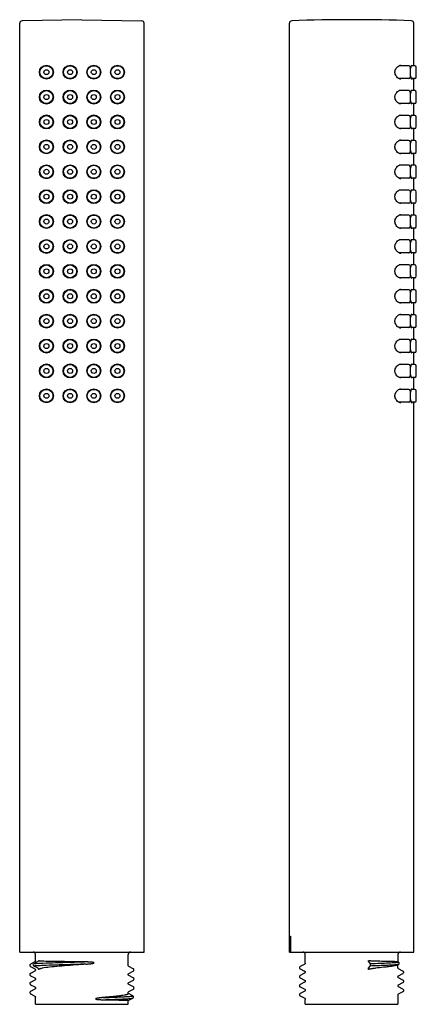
# Model space of a CAD drawing. Header units: millimetres. Extents: x 120 to 207, y -104 to 285.
# Tile 7 of 7: x 128 to 207, y 87 to 285. Entities that reach past the tile are written whole.
import ezdxf

# ---------------------------------------------------------------- set-up
doc = ezdxf.new("R2010")
doc.units = ezdxf.units.MM
doc.header["$LTSCALE"] = 23.1
doc.layers.get('0').update_dxf_attribs({"linetype": 'CONTINUOUS'})

msp = doc.modelspace()

# ---------------------------------------------------------------- linework, layer by layer
at = {"color": 7, "linetype": 'CONTINUOUS'}
for p, q in [((140.06, 285.06), (128.04, 284.84)), ((140.06, 285.06), (152.08, 284.84)), ((127.56, 97.82), (127.56, 284.34)), ((152.56, 97.82), (152.56, 284.34)), ((181.74, 97.82), (181.74, 284.34)), ((206.74, 275.82), (206.74, 284.34)), ((203.47, 275.62), (203.64, 275.76)), ((205.74, 275.82), (203.76, 275.82)), ((206.04, 273.52), (206.04, 275.52)), ((206.06, 274.97), (206.09, 275.2)), ((206.94, 275.82), (206.25, 275.82)), ((207.24, 273.52), (207.24, 275.52)), ((203.65, 273.28), (203.47, 273.41)), ((205.74, 273.22), (203.76, 273.22)), ((206.13, 273.63), (206.09, 273.83)), ((206.94, 273.22), (206.25, 273.22)), ((206.74, 270.82), (206.74, 273.22)), ((203.47, 270.62), (203.64, 270.76)), ((205.74, 270.82), (203.76, 270.82)), ((206.04, 268.52), (206.04, 270.52)), ((206.06, 269.97), (206.09, 270.2)), ((206.94, 270.82), (206.25, 270.82)), ((207.24, 268.52), (207.24, 270.52)), ((203.65, 268.28), (203.47, 268.41)), ((205.74, 268.22), (203.76, 268.22)), ((206.13, 268.63), (206.09, 268.83)), ((206.94, 268.22), (206.25, 268.22)), ((206.74, 265.82), (206.74, 268.22)), ((203.47, 265.62), (203.64, 265.76)), ((205.74, 265.82), (203.76, 265.82)), ((206.04, 263.52), (206.04, 265.52)), ((206.06, 264.97), (206.09, 265.2)), ((206.94, 265.82), (206.25, 265.82)), ((207.24, 263.52), (207.24, 265.52)), ((203.65, 263.28), (203.47, 263.41)), ((205.74, 263.22), (203.76, 263.22)), ((206.13, 263.63), (206.09, 263.83)), ((206.94, 263.22), (206.25, 263.22)), ((206.74, 260.82), (206.74, 263.22)), ((203.47, 260.62), (203.64, 260.76)), ((205.74, 260.82), (203.76, 260.82)), ((206.04, 258.52), (206.04, 260.52)), ((206.06, 259.97), (206.09, 260.2)), ((206.94, 260.82), (206.25, 260.82)), ((207.24, 258.52), (207.24, 260.52)), ((203.65, 258.28), (203.47, 258.41)), ((205.74, 258.22), (203.76, 258.22)), ((206.13, 258.63), (206.09, 258.83)), ((206.94, 258.22), (206.25, 258.22)), ((206.74, 255.82), (206.74, 258.22)), ((203.47, 255.62), (203.64, 255.76)), ((205.74, 255.82), (203.76, 255.82)), ((206.04, 253.52), (206.04, 255.52)), ((206.06, 254.97), (206.09, 255.2)), ((206.94, 255.82), (206.25, 255.82)), ((207.24, 253.52), (207.24, 255.52)), ((203.65, 253.28), (203.47, 253.41)), ((205.74, 253.22), (203.76, 253.22)), ((206.13, 253.63), (206.09, 253.83)), ((206.94, 253.22), (206.25, 253.22)), ((206.74, 250.82), (206.74, 253.22)), ((203.47, 250.62), (203.64, 250.76)), ((205.74, 250.82), (203.76, 250.82)), ((206.04, 248.52), (206.04, 250.52)), ((206.06, 249.97), (206.09, 250.2)), ((206.94, 250.82), (206.25, 250.82)), ((207.24, 248.52), (207.24, 250.52)), ((203.65, 248.28), (203.47, 248.41)), ((205.74, 248.22), (203.76, 248.22)), ((206.13, 248.63), (206.09, 248.83)), ((206.94, 248.22), (206.25, 248.22)), ((206.74, 245.82), (206.74, 248.22)), ((203.47, 245.62), (203.64, 245.76)), ((205.74, 245.82), (203.76, 245.82)), ((206.04, 243.52), (206.04, 245.52)), ((206.06, 244.97), (206.09, 245.2)), ((206.94, 245.82), (206.25, 245.82)), ((207.24, 243.52), (207.24, 245.52)), ((203.65, 243.28), (203.47, 243.41)), ((205.74, 243.22), (203.76, 243.22)), ((206.13, 243.63), (206.09, 243.83)), ((206.94, 243.22), (206.25, 243.22)), ((206.74, 240.82), (206.74, 243.22)), ((203.47, 240.62), (203.64, 240.76)), ((205.74, 240.82), (203.76, 240.82)), ((206.04, 238.52), (206.04, 240.52)), ((206.06, 239.97), (206.09, 240.2)), ((206.94, 240.82), (206.25, 240.82)), ((207.24, 238.52), (207.24, 240.52)), ((203.65, 238.28), (203.47, 238.41)), ((205.74, 238.22), (203.76, 238.22)), ((206.13, 238.63), (206.09, 238.83)), ((206.94, 238.22), (206.25, 238.22)), ((206.74, 235.82), (206.74, 238.22)), ((203.47, 235.62), (203.64, 235.76)), ((205.74, 235.82), (203.76, 235.82)), ((206.04, 233.52), (206.04, 235.52)), ((206.94, 235.82), (206.25, 235.82)), ((207.24, 233.52), (207.24, 235.52)), ((203.65, 233.28), (203.47, 233.41)), ((206.06, 234.97), (206.09, 235.2)), ((206.13, 233.63), (206.09, 233.83)), ((205.74, 233.22), (203.76, 233.22)), ((206.94, 233.22), (206.25, 233.22)), ((206.74, 230.82), (206.74, 233.22)), ((203.47, 230.62), (203.64, 230.76)), ((205.74, 230.82), (203.76, 230.82)), ((206.04, 228.52), (206.04, 230.52)), ((206.06, 229.97), (206.09, 230.2)), ((206.94, 230.82), (206.25, 230.82)), ((207.24, 228.52), (207.24, 230.52)), ((203.65, 228.28), (203.47, 228.41)), ((205.74, 228.22), (203.76, 228.22)), ((206.13, 228.63), (206.09, 228.83)), ((206.94, 228.22), (206.25, 228.22)), ((206.74, 225.82), (206.74, 228.22)), ((203.47, 225.62), (203.64, 225.76)), ((205.74, 225.82), (203.76, 225.82)), ((206.04, 223.52), (206.04, 225.52)), ((206.94, 225.82), (206.25, 225.82)), ((207.24, 223.52), (207.24, 225.52)), ((206.06, 224.97), (206.09, 225.2)), ((206.13, 223.63), (206.09, 223.83)), ((203.65, 223.28), (203.47, 223.41)), ((205.74, 223.22), (203.76, 223.22)), ((206.94, 223.22), (206.25, 223.22)), ((206.74, 220.82), (206.74, 223.22)), ((203.47, 220.62), (203.64, 220.76)), ((205.74, 220.82), (203.76, 220.82)), ((206.04, 218.52), (206.04, 220.52)), ((206.06, 219.97), (206.09, 220.2)), ((206.94, 220.82), (206.25, 220.82)), ((207.24, 218.52), (207.24, 220.52)), ((203.65, 218.28), (203.47, 218.41)), ((205.74, 218.22), (203.76, 218.22)), ((206.13, 218.63), (206.09, 218.83)), ((206.94, 218.22), (206.25, 218.22)), ((206.74, 215.82), (206.74, 218.22)), ((203.47, 215.62), (203.64, 215.76)), ((205.74, 215.82), (203.76, 215.82)), ((206.94, 215.82), (206.25, 215.82)), ((206.04, 213.52), (206.04, 215.52)), ((206.06, 214.97), (206.09, 215.2)), ((206.13, 213.63), (206.09, 213.83)), ((207.24, 213.52), (207.24, 215.52)), ((203.65, 213.28), (203.47, 213.41)), ((205.74, 213.22), (203.76, 213.22)), ((206.94, 213.22), (206.25, 213.22)), ((206.74, 210.82), (206.74, 213.22)), ((203.47, 210.62), (203.64, 210.76)), ((205.74, 210.82), (203.76, 210.82)), ((206.04, 208.52), (206.04, 210.52)), ((206.06, 209.97), (206.09, 210.2)), ((206.94, 210.82), (206.25, 210.82)), ((207.24, 208.52), (207.24, 210.52)), ((203.65, 208.28), (203.47, 208.41)), ((205.74, 208.22), (203.76, 208.22)), ((206.13, 208.63), (206.09, 208.83)), ((206.94, 208.22), (206.25, 208.22)), ((206.74, 97.82), (206.74, 208.22)), ((181.98, 101.02), (182, 101.02)), ((181.98, 101.02), (181.98, 97.82)), ((182, 97.82), (182, 101.02)), ((127.56, 97.82), (152.56, 97.82)), ((130.74, 96.03), (130.74, 97.32)), ((149.37, 95.12), (149.37, 97.32)), ((181.74, 97.82), (206.74, 97.82)), ((184.92, 95.58), (184.92, 97.32)), ((203.55, 97.32), (203.55, 95.84)), ((130.62, 95.83), (129.73, 95.36)), ((131.25, 95.92), (130.42, 95.45)), ((131.25, 94.55), (130.42, 95.01)), ((130.63, 95.83), (130.62, 95.83)), ((149.37, 95.12), (149.37, 95.12)), ((149.49, 94.92), (149.49, 94.92)), ((150.38, 94.45), (149.49, 94.92)), ((184.81, 95.37), (183.91, 94.91)), ((197.66, 95.92), (197.98, 95.45)), ((197.66, 94.55), (197.98, 95.01)), ((203.46, 95.22), (203.64, 95.32)), ((203.64, 95.79), (203.55, 95.84)), ((203.55, 94.67), (203.55, 95.27)), ((203.64, 95.79), (203.65, 95.79)), ((203.64, 95.32), (203.64, 95.32)), ((203.72, 95.38), (203.77, 95.46)), ((129.73, 94.89), (130.62, 94.42)), ((129.73, 94.89), (129.73, 94.89)), ((130.63, 94.01), (129.73, 93.54)), ((129.73, 93.54), (129.73, 93.54)), ((129.73, 93.07), (130.62, 92.61)), ((129.73, 93.07), (129.73, 93.07)), ((130.62, 94.42), (130.62, 94.42)), ((130.62, 94.01), (130.62, 94.01)), ((130.74, 94.22), (130.74, 94.22)), ((149.48, 93.51), (149.49, 93.52)), ((149.49, 93.52), (150.38, 93.98)), ((150.38, 92.64), (149.49, 93.11)), ((150.38, 94.45), (150.38, 94.45)), ((150.38, 93.98), (150.39, 93.99)), ((183.91, 94.91), (183.91, 94.91)), ((183.91, 94.44), (184.8, 93.97)), ((183.91, 94.44), (183.91, 94.44)), ((184.8, 93.56), (183.91, 93.09)), ((184.81, 93.97), (184.8, 93.97)), ((184.92, 93.76), (184.92, 93.76)), ((203.67, 94.46), (203.67, 94.46)), ((204.56, 94), (203.67, 94.46)), ((203.67, 93.06), (204.56, 93.53)), ((203.67, 93.06), (203.67, 93.06)), ((204.56, 94), (204.57, 94)), ((204.56, 93.53), (204.56, 93.53)), ((130.63, 92.2), (129.73, 91.73)), ((129.73, 91.73), (129.73, 91.73)), ((129.73, 91.26), (130.63, 90.8)), ((129.73, 91.26), (129.73, 91.26)), ((130.63, 92.2), (130.63, 92.2)), ((130.75, 92.4), (130.75, 92.4)), ((149.37, 91.5), (149.37, 91.5)), ((149.49, 91.7), (150.39, 92.17)), ((149.49, 91.7), (149.49, 91.7)), ((150.39, 90.82), (149.49, 91.29)), ((150.38, 92.64), (150.38, 92.64)), ((150.39, 92.17), (150.39, 92.17)), ((183.91, 92.62), (184.8, 92.16)), ((183.91, 92.62), (183.91, 92.62)), ((184.8, 91.74), (183.91, 91.28)), ((183.91, 91.28), (183.91, 91.28)), ((184.8, 91.74), (184.8, 91.74)), ((203.55, 92.86), (203.55, 92.86)), ((203.55, 92.86), (203.55, 92.86)), ((203.55, 91.04), (203.55, 91.04)), ((203.66, 91.25), (203.67, 91.25)), ((203.67, 92.65), (203.67, 92.65)), ((204.56, 92.18), (203.67, 92.65)), ((203.67, 91.25), (204.56, 91.72)), ((204.56, 92.18), (204.56, 92.18)), ((204.56, 91.72), (204.56, 91.72)), ((130.63, 90.38), (129.73, 89.92)), ((129.73, 89.92), (129.73, 89.92)), ((129.73, 89.45), (130.62, 88.98)), ((129.73, 89.45), (129.73, 89.45)), ((130.63, 88.98), (130.62, 88.98)), ((130.63, 90.79), (130.63, 90.8)), ((130.63, 90.39), (130.63, 90.39)), ((130.63, 90.39), (130.63, 90.38)), ((149.37, 89.45), (149.37, 89.68)), ((149.37, 89.68), (149.37, 89.68)), ((150.26, 89.03), (149.39, 89.49)), ((149.49, 89.89), (150.39, 90.35)), ((150.26, 89.03), (150.26, 89.03)), ((150.39, 90.82), (150.39, 90.82)), ((183.91, 90.81), (184.81, 90.34)), ((183.91, 90.81), (183.91, 90.81)), ((184.81, 89.93), (183.91, 89.46)), ((183.91, 89.46), (183.91, 89.46)), ((183.91, 89), (184.81, 88.53)), ((183.91, 89), (183.91, 89)), ((184.81, 89.93), (184.81, 89.93)), ((184.93, 90.14), (184.93, 90.14)), ((203.55, 89.23), (203.55, 89.23)), ((203.55, 89.23), (203.55, 87.32)), ((204.56, 90.37), (203.67, 90.84)), ((203.67, 89.44), (204.57, 89.9)), ((203.67, 89.43), (203.67, 89.43)), ((204.57, 89.9), (204.57, 89.9)), ((130.74, 87.32), (130.74, 88.78)), ((130.74, 88.78), (130.74, 88.78)), ((130.74, 87.32), (149.37, 87.32)), ((149.37, 88.1), (150.26, 88.56)), ((149.37, 87.32), (149.37, 88.1)), ((150.26, 88.56), (150.27, 88.57)), ((184.81, 88.53), (184.81, 88.53)), ((184.92, 87.32), (184.92, 88.32)), ((184.92, 87.32), (203.55, 87.32))]:
    msp.add_line(p, q, dxfattribs=at)
for points in [[(202.94, 274.52), (202.95, 274.62), (202.97, 274.79), (203.02, 274.96), (203.09, 275.13), (203.19, 275.3), (203.31, 275.47), (203.47, 275.62)], [(203.64, 275.76), (203.83, 275.86), (204.01, 275.91), (204.12, 275.92)], [(206.09, 275.2), (206.13, 275.4), (206.17, 275.57), (206.21, 275.7)], [(206.21, 275.7), (206.25, 275.81), (206.28, 275.89), (206.31, 275.94), (206.33, 275.96)], [(203.47, 273.41), (203.32, 273.56), (203.19, 273.73), (203.09, 273.91), (203.01, 274.1), (202.97, 274.27), (202.95, 274.44), (202.94, 274.52)], [(204.12, 273.12), (204.02, 273.13), (203.83, 273.19), (203.65, 273.28)], [(206.09, 273.83), (206.06, 274.07), (206.04, 274.32)], [(206.25, 273.23), (206.21, 273.33), (206.17, 273.46), (206.13, 273.63)], [(206.32, 273.09), (206.33, 273.08), (206.33, 273.08), (206.31, 273.11), (206.28, 273.15), (206.25, 273.23)], [(203.64, 270.76), (203.83, 270.86), (204.01, 270.91), (204.12, 270.92)], [(206.21, 270.7), (206.25, 270.81), (206.28, 270.89), (206.31, 270.94), (206.33, 270.96)], [(202.94, 269.52), (202.95, 269.62), (202.97, 269.79), (203.02, 269.96), (203.09, 270.13), (203.19, 270.3), (203.31, 270.47), (203.47, 270.62)], [(203.47, 268.41), (203.32, 268.56), (203.19, 268.73), (203.09, 268.91), (203.01, 269.1), (202.97, 269.27), (202.95, 269.44), (202.94, 269.52)], [(206.09, 268.83), (206.06, 269.07), (206.04, 269.32)], [(206.09, 270.2), (206.13, 270.4), (206.17, 270.57), (206.21, 270.7)], [(204.12, 268.12), (204.02, 268.13), (203.83, 268.19), (203.65, 268.28)], [(206.25, 268.23), (206.21, 268.33), (206.17, 268.46), (206.13, 268.63)], [(206.32, 268.09), (206.33, 268.08), (206.33, 268.08), (206.31, 268.11), (206.28, 268.15), (206.25, 268.23)], [(202.94, 264.52), (202.95, 264.62), (202.97, 264.79), (203.02, 264.96), (203.09, 265.13), (203.19, 265.3), (203.31, 265.47), (203.47, 265.62)], [(203.64, 265.76), (203.83, 265.86), (204.01, 265.91), (204.12, 265.92)], [(206.09, 265.2), (206.13, 265.4), (206.17, 265.57), (206.21, 265.7)], [(206.21, 265.7), (206.25, 265.81), (206.28, 265.89), (206.31, 265.94), (206.33, 265.96)], [(203.47, 263.41), (203.32, 263.56), (203.19, 263.73), (203.09, 263.91), (203.01, 264.1), (202.97, 264.27), (202.95, 264.44), (202.94, 264.52)], [(204.12, 263.12), (204.02, 263.13), (203.83, 263.19), (203.65, 263.28)], [(206.09, 263.83), (206.06, 264.07), (206.04, 264.32)], [(206.25, 263.23), (206.21, 263.33), (206.17, 263.46), (206.13, 263.63)], [(206.32, 263.09), (206.33, 263.08), (206.33, 263.08), (206.31, 263.11), (206.28, 263.15), (206.25, 263.23)], [(202.94, 259.52), (202.95, 259.62), (202.97, 259.79), (203.02, 259.96), (203.09, 260.13), (203.19, 260.3), (203.31, 260.47), (203.47, 260.62)], [(203.47, 258.41), (203.32, 258.56), (203.19, 258.73), (203.09, 258.91), (203.01, 259.1), (202.97, 259.27), (202.95, 259.44), (202.94, 259.52)], [(203.64, 260.76), (203.83, 260.86), (204.01, 260.91), (204.12, 260.92)], [(206.09, 258.83), (206.06, 259.07), (206.04, 259.32)], [(206.09, 260.2), (206.13, 260.4), (206.17, 260.57), (206.21, 260.7)], [(206.21, 260.7), (206.25, 260.81), (206.28, 260.89), (206.31, 260.94), (206.33, 260.96)], [(204.12, 258.12), (204.02, 258.13), (203.83, 258.19), (203.65, 258.28)], [(206.25, 258.23), (206.21, 258.33), (206.17, 258.46), (206.13, 258.63)], [(206.32, 258.09), (206.33, 258.08), (206.33, 258.08), (206.31, 258.11), (206.28, 258.15), (206.25, 258.23)], [(202.94, 254.52), (202.95, 254.62), (202.97, 254.79), (203.02, 254.96), (203.09, 255.13), (203.19, 255.3), (203.31, 255.47), (203.47, 255.62)], [(203.64, 255.76), (203.83, 255.86), (204.01, 255.91), (204.12, 255.92)], [(206.09, 255.2), (206.13, 255.4), (206.17, 255.57), (206.21, 255.7)], [(206.21, 255.7), (206.25, 255.81), (206.28, 255.89), (206.31, 255.94), (206.33, 255.96)], [(203.47, 253.41), (203.32, 253.56), (203.19, 253.73), (203.09, 253.91), (203.01, 254.1), (202.97, 254.27), (202.95, 254.44), (202.94, 254.52)], [(204.12, 253.12), (204.02, 253.13), (203.83, 253.19), (203.65, 253.28)], [(206.09, 253.83), (206.06, 254.07), (206.04, 254.32)], [(206.25, 253.23), (206.21, 253.33), (206.17, 253.46), (206.13, 253.63)], [(206.32, 253.09), (206.33, 253.08), (206.33, 253.08), (206.31, 253.11), (206.28, 253.15), (206.25, 253.23)], [(202.94, 249.52), (202.95, 249.62), (202.97, 249.79), (203.02, 249.96), (203.09, 250.13), (203.19, 250.3), (203.31, 250.47), (203.47, 250.62)], [(203.47, 248.41), (203.32, 248.56), (203.19, 248.73), (203.09, 248.91), (203.01, 249.1), (202.97, 249.27), (202.95, 249.44), (202.94, 249.52)], [(203.64, 250.76), (203.83, 250.86), (204.01, 250.91), (204.12, 250.92)], [(206.09, 248.83), (206.06, 249.07), (206.04, 249.32)], [(206.09, 250.2), (206.13, 250.4), (206.17, 250.57), (206.21, 250.7)], [(206.21, 250.7), (206.25, 250.81), (206.28, 250.89), (206.31, 250.94), (206.33, 250.96)], [(204.12, 248.12), (204.02, 248.13), (203.83, 248.19), (203.65, 248.28)], [(206.25, 248.23), (206.21, 248.33), (206.17, 248.46), (206.13, 248.63)], [(206.32, 248.09), (206.33, 248.08), (206.33, 248.08), (206.31, 248.11), (206.28, 248.15), (206.25, 248.23)], [(202.94, 244.52), (202.95, 244.62), (202.97, 244.79), (203.02, 244.96), (203.09, 245.13), (203.19, 245.3), (203.31, 245.47), (203.47, 245.62)], [(203.64, 245.76), (203.83, 245.86), (204.01, 245.91), (204.12, 245.92)], [(206.09, 245.2), (206.13, 245.4), (206.17, 245.57), (206.21, 245.7)], [(206.21, 245.7), (206.25, 245.81), (206.28, 245.89), (206.31, 245.94), (206.33, 245.96)], [(203.47, 243.41), (203.32, 243.56), (203.19, 243.73), (203.09, 243.91), (203.01, 244.1), (202.97, 244.27), (202.95, 244.44), (202.94, 244.52)], [(204.12, 243.12), (204.02, 243.13), (203.83, 243.19), (203.65, 243.28)], [(206.09, 243.83), (206.06, 244.07), (206.04, 244.32)], [(206.25, 243.23), (206.21, 243.33), (206.17, 243.46), (206.13, 243.63)], [(206.32, 243.09), (206.33, 243.08), (206.33, 243.08), (206.31, 243.11), (206.28, 243.15), (206.25, 243.23)], [(202.94, 239.52), (202.95, 239.62), (202.97, 239.79), (203.02, 239.96), (203.09, 240.13), (203.19, 240.3), (203.31, 240.47), (203.47, 240.62)], [(203.47, 238.41), (203.32, 238.56), (203.19, 238.73), (203.09, 238.91), (203.01, 239.1), (202.97, 239.27), (202.95, 239.44), (202.94, 239.52)], [(203.64, 240.76), (203.83, 240.86), (204.01, 240.91), (204.12, 240.92)], [(206.09, 238.83), (206.06, 239.07), (206.04, 239.32)], [(206.09, 240.2), (206.13, 240.4), (206.17, 240.57), (206.21, 240.7)], [(206.21, 240.7), (206.25, 240.81), (206.28, 240.89), (206.31, 240.94), (206.33, 240.96)], [(204.12, 238.12), (204.02, 238.13), (203.83, 238.19), (203.65, 238.28)], [(206.25, 238.23), (206.21, 238.33), (206.17, 238.46), (206.13, 238.63)], [(206.32, 238.09), (206.33, 238.08), (206.33, 238.08), (206.31, 238.11), (206.28, 238.15), (206.25, 238.23)], [(202.94, 234.52), (202.95, 234.62), (202.97, 234.79), (203.02, 234.96), (203.09, 235.13), (203.19, 235.3), (203.31, 235.47), (203.47, 235.62)], [(203.64, 235.76), (203.83, 235.86), (204.01, 235.91), (204.12, 235.92)], [(206.09, 235.2), (206.13, 235.4), (206.17, 235.57), (206.21, 235.7)], [(206.21, 235.7), (206.25, 235.81), (206.28, 235.89), (206.31, 235.94), (206.33, 235.96)], [(203.47, 233.41), (203.32, 233.56), (203.19, 233.73), (203.09, 233.91), (203.01, 234.1), (202.97, 234.27), (202.95, 234.44), (202.94, 234.52)], [(206.09, 233.83), (206.06, 234.07), (206.04, 234.32)], [(206.25, 233.23), (206.21, 233.33), (206.17, 233.46), (206.13, 233.63)], [(204.12, 233.12), (204.02, 233.13), (203.83, 233.19), (203.65, 233.28)], [(206.32, 233.09), (206.33, 233.08), (206.33, 233.08), (206.31, 233.11), (206.28, 233.15), (206.25, 233.23)], [(202.94, 229.52), (202.95, 229.62), (202.97, 229.79), (203.02, 229.96), (203.09, 230.13), (203.19, 230.3), (203.31, 230.47), (203.47, 230.62)], [(203.47, 228.41), (203.32, 228.56), (203.19, 228.73), (203.09, 228.91), (203.01, 229.1), (202.97, 229.27), (202.95, 229.44), (202.94, 229.52)], [(203.64, 230.76), (203.83, 230.86), (204.01, 230.91), (204.12, 230.92)], [(206.09, 230.2), (206.13, 230.4), (206.17, 230.57), (206.21, 230.7)], [(206.21, 230.7), (206.25, 230.81), (206.28, 230.89), (206.31, 230.94), (206.33, 230.96)], [(204.12, 228.12), (204.02, 228.13), (203.83, 228.19), (203.65, 228.28)], [(206.09, 228.83), (206.06, 229.07), (206.04, 229.32)], [(206.25, 228.23), (206.21, 228.33), (206.17, 228.46), (206.13, 228.63)], [(206.32, 228.09), (206.33, 228.08), (206.33, 228.08), (206.31, 228.11), (206.28, 228.15), (206.25, 228.23)], [(202.94, 224.52), (202.95, 224.62), (202.97, 224.79), (203.02, 224.96), (203.09, 225.13), (203.19, 225.3), (203.31, 225.47), (203.47, 225.62)], [(203.64, 225.76), (203.83, 225.86), (204.01, 225.91), (204.12, 225.92)], [(206.09, 225.2), (206.13, 225.4), (206.17, 225.57), (206.21, 225.7)], [(206.21, 225.7), (206.25, 225.81), (206.28, 225.89), (206.31, 225.94), (206.33, 225.96)], [(203.47, 223.41), (203.32, 223.56), (203.19, 223.73), (203.09, 223.91), (203.01, 224.1), (202.97, 224.27), (202.95, 224.44), (202.94, 224.52)], [(206.09, 223.83), (206.06, 224.07), (206.04, 224.32)], [(206.25, 223.23), (206.21, 223.33), (206.17, 223.46), (206.13, 223.63)], [(204.12, 223.12), (204.02, 223.13), (203.83, 223.19), (203.65, 223.28)], [(206.32, 223.09), (206.33, 223.08), (206.33, 223.08), (206.31, 223.11), (206.28, 223.15), (206.25, 223.23)], [(202.94, 219.52), (202.95, 219.62), (202.97, 219.79), (203.02, 219.96), (203.09, 220.13), (203.19, 220.3), (203.31, 220.47), (203.47, 220.62)], [(203.47, 218.41), (203.32, 218.56), (203.19, 218.73), (203.09, 218.91), (203.01, 219.1), (202.97, 219.27), (202.95, 219.44), (202.94, 219.52)], [(203.64, 220.76), (203.83, 220.86), (204.01, 220.91), (204.12, 220.92)], [(206.09, 220.2), (206.13, 220.4), (206.17, 220.57), (206.21, 220.7)], [(206.21, 220.7), (206.25, 220.81), (206.28, 220.89), (206.31, 220.94), (206.33, 220.96)], [(204.12, 218.12), (204.02, 218.13), (203.83, 218.19), (203.65, 218.28)], [(206.09, 218.83), (206.06, 219.07), (206.04, 219.32)], [(206.25, 218.23), (206.21, 218.33), (206.17, 218.46), (206.13, 218.63)], [(206.32, 218.09), (206.33, 218.08), (206.33, 218.08), (206.31, 218.11), (206.28, 218.15), (206.25, 218.23)], [(202.94, 214.52), (202.95, 214.62), (202.97, 214.79), (203.02, 214.96), (203.09, 215.13), (203.19, 215.3), (203.31, 215.47), (203.47, 215.62)], [(203.64, 215.76), (203.83, 215.86), (204.01, 215.91), (204.12, 215.92)], [(206.09, 215.2), (206.13, 215.4), (206.17, 215.57), (206.21, 215.7)], [(206.21, 215.7), (206.25, 215.81), (206.28, 215.89), (206.31, 215.94), (206.33, 215.96)], [(203.47, 213.41), (203.32, 213.56), (203.19, 213.73), (203.09, 213.91), (203.01, 214.1), (202.97, 214.27), (202.95, 214.44), (202.94, 214.52)], [(206.09, 213.83), (206.06, 214.07), (206.04, 214.32)], [(206.25, 213.23), (206.21, 213.33), (206.17, 213.46), (206.13, 213.63)], [(204.12, 213.12), (204.02, 213.13), (203.83, 213.19), (203.65, 213.28)], [(206.32, 213.09), (206.33, 213.08), (206.33, 213.08), (206.31, 213.11), (206.28, 213.15), (206.25, 213.23)], [(202.94, 209.52), (202.95, 209.62), (202.97, 209.79), (203.02, 209.96), (203.09, 210.13), (203.19, 210.3), (203.31, 210.47), (203.47, 210.62)], [(203.64, 210.76), (203.83, 210.86), (204.01, 210.91), (204.12, 210.92)], [(206.09, 210.2), (206.13, 210.4), (206.17, 210.57), (206.21, 210.7)], [(206.21, 210.7), (206.25, 210.81), (206.28, 210.89), (206.31, 210.94), (206.33, 210.96)], [(203.47, 208.41), (203.32, 208.56), (203.19, 208.73), (203.09, 208.91), (203.01, 209.1), (202.97, 209.27), (202.95, 209.44), (202.94, 209.52)], [(204.12, 208.12), (204.02, 208.13), (203.83, 208.19), (203.65, 208.28)], [(206.09, 208.83), (206.06, 209.07), (206.04, 209.32)], [(206.25, 208.23), (206.21, 208.33), (206.17, 208.46), (206.13, 208.63)], [(206.32, 208.09), (206.33, 208.08), (206.33, 208.08), (206.31, 208.11), (206.28, 208.15), (206.25, 208.23)], [(129.73, 95.36), (129.72, 95.36), (129.69, 95.33), (129.64, 95.29), (129.6, 95.22), (129.58, 95.14), (129.6, 95.05), (129.63, 94.97), (129.68, 94.93), (129.71, 94.9), (129.73, 94.89)], [(130.74, 96.03), (130.74, 95.97), (130.71, 95.91), (130.67, 95.86), (130.64, 95.84), (130.63, 95.83)], [(149.49, 94.92), (149.48, 94.92), (149.47, 94.93), (149.44, 94.95), (149.41, 94.99), (149.37, 95.06), (149.37, 95.12)], [(184.93, 95.58), (184.92, 95.51), (184.88, 95.44), (184.85, 95.4), (184.82, 95.38), (184.81, 95.37)], [(203.77, 95.46), (203.79, 95.55), (203.77, 95.64), (203.73, 95.72), (203.69, 95.76), (203.65, 95.79), (203.64, 95.79)], [(203.64, 95.32), (203.68, 95.34), (203.72, 95.38)], [(129.73, 93.54), (129.72, 93.54), (129.69, 93.52), (129.65, 93.49), (129.61, 93.42), (129.58, 93.34), (129.59, 93.25), (129.62, 93.17), (129.67, 93.12), (129.71, 93.09), (129.73, 93.07)], [(130.62, 94.42), (130.64, 94.41), (130.67, 94.39), (130.7, 94.35), (130.73, 94.29), (130.74, 94.22)], [(130.74, 94.22), (130.74, 94.15), (130.7, 94.09), (130.67, 94.04), (130.64, 94.02), (130.63, 94.01)], [(149.37, 93.31), (149.38, 93.38), (149.41, 93.44), (149.44, 93.48), (149.47, 93.51), (149.48, 93.51)], [(149.49, 93.11), (149.47, 93.12), (149.44, 93.14), (149.41, 93.18), (149.38, 93.25), (149.37, 93.31)], [(150.39, 93.99), (150.4, 93.99), (150.44, 94.02), (150.48, 94.08), (150.52, 94.15), (150.52, 94.24), (150.5, 94.33), (150.46, 94.39), (150.42, 94.43), (150.38, 94.45)], [(183.91, 93.09), (183.9, 93.09), (183.87, 93.07), (183.82, 93.03), (183.78, 92.96), (183.76, 92.87), (183.77, 92.78), (183.81, 92.71), (183.85, 92.66), (183.89, 92.63), (183.91, 92.62)], [(183.91, 94.91), (183.9, 94.9), (183.87, 94.88), (183.83, 94.84), (183.79, 94.77), (183.77, 94.69), (183.78, 94.6), (183.82, 94.52), (183.86, 94.47), (183.9, 94.44), (183.91, 94.44)], [(184.92, 93.76), (184.91, 93.69), (184.87, 93.62), (184.84, 93.58), (184.81, 93.57), (184.8, 93.56)], [(184.81, 93.97), (184.81, 93.97), (184.82, 93.96), (184.85, 93.94), (184.88, 93.9), (184.92, 93.83), (184.93, 93.76)], [(203.67, 94.46), (203.65, 94.47), (203.62, 94.5), (203.59, 94.53), (203.56, 94.6), (203.55, 94.67)], [(203.55, 92.86), (203.56, 92.92), (203.59, 92.99), (203.62, 93.03), (203.65, 93.05), (203.66, 93.06)], [(204.56, 93.53), (204.58, 93.54), (204.62, 93.57), (204.66, 93.62), (204.7, 93.7), (204.71, 93.79), (204.68, 93.87), (204.64, 93.94), (204.6, 93.97), (204.57, 94)], [(129.73, 91.73), (129.69, 91.71), (129.65, 91.67), (129.61, 91.6), (129.59, 91.52), (129.6, 91.42), (129.64, 91.35), (129.68, 91.3), (129.72, 91.27), (129.73, 91.26)], [(130.62, 92.61), (130.64, 92.6), (130.67, 92.57), (130.7, 92.53), (130.73, 92.47), (130.74, 92.4)], [(130.75, 92.4), (130.74, 92.34), (130.71, 92.27), (130.68, 92.23), (130.65, 92.21), (130.63, 92.2)], [(149.37, 91.5), (149.38, 91.57), (149.41, 91.63), (149.45, 91.67), (149.47, 91.69), (149.49, 91.7)], [(149.49, 91.29), (149.48, 91.3), (149.45, 91.32), (149.41, 91.37), (149.38, 91.43), (149.37, 91.5)], [(150.39, 92.17), (150.4, 92.18), (150.44, 92.21), (150.48, 92.25), (150.52, 92.33), (150.53, 92.42), (150.51, 92.5), (150.47, 92.57), (150.43, 92.61), (150.39, 92.64), (150.38, 92.64)], [(183.91, 91.28), (183.87, 91.25), (183.84, 91.22), (183.79, 91.16), (183.77, 91.08), (183.77, 90.99), (183.8, 90.91), (183.84, 90.86), (183.89, 90.82), (183.91, 90.81)], [(184.8, 92.15), (184.82, 92.14), (184.85, 92.12), (184.88, 92.08), (184.91, 92.02), (184.92, 91.95)], [(184.92, 91.95), (184.91, 91.87), (184.88, 91.81), (184.84, 91.77), (184.82, 91.75), (184.8, 91.74)], [(203.67, 92.65), (203.65, 92.66), (203.62, 92.68), (203.59, 92.72), (203.55, 92.79), (203.55, 92.86)], [(203.55, 91.04), (203.56, 91.11), (203.59, 91.18), (203.62, 91.22), (203.65, 91.24), (203.66, 91.25)], [(203.67, 90.84), (203.65, 90.85), (203.63, 90.87), (203.59, 90.91), (203.56, 90.98), (203.55, 91.04)], [(204.56, 91.72), (204.58, 91.72), (204.62, 91.75), (204.66, 91.8), (204.7, 91.88), (204.71, 91.97), (204.68, 92.06), (204.64, 92.12), (204.6, 92.16), (204.57, 92.18), (204.56, 92.18)], [(129.73, 89.92), (129.72, 89.91), (129.69, 89.89), (129.65, 89.85), (129.61, 89.78), (129.59, 89.7), (129.6, 89.61), (129.64, 89.53), (129.68, 89.48), (129.72, 89.46), (129.73, 89.45)], [(130.63, 90.79), (130.63, 90.79), (130.65, 90.78), (130.68, 90.76), (130.71, 90.72), (130.74, 90.66), (130.75, 90.59)], [(130.75, 90.59), (130.74, 90.53), (130.71, 90.46), (130.67, 90.42), (130.65, 90.4), (130.63, 90.39)], [(149.37, 89.68), (149.38, 89.75), (149.41, 89.81), (149.45, 89.85), (149.47, 89.88), (149.49, 89.89)], [(150.27, 88.57), (150.3, 88.59), (150.34, 88.63), (150.39, 88.7), (150.41, 88.78), (150.39, 88.88), (150.36, 88.95), (150.31, 89), (150.28, 89.03), (150.26, 89.03)], [(150.39, 90.35), (150.41, 90.36), (150.45, 90.39), (150.49, 90.44), (150.52, 90.52), (150.53, 90.61), (150.51, 90.7), (150.47, 90.76), (150.43, 90.8), (150.39, 90.82), (150.39, 90.82)], [(183.91, 89.46), (183.91, 89.46), (183.87, 89.44), (183.83, 89.4), (183.79, 89.33), (183.77, 89.24), (183.78, 89.15), (183.82, 89.07), (183.86, 89.03), (183.9, 89), (183.91, 89)], [(184.81, 90.34), (184.82, 90.33), (184.85, 90.31), (184.88, 90.27), (184.92, 90.2), (184.92, 90.14)], [(184.93, 90.14), (184.92, 90.06), (184.88, 90), (184.85, 89.96), (184.82, 89.94), (184.81, 89.93)], [(203.55, 89.23), (203.56, 89.3), (203.59, 89.36), (203.63, 89.4), (203.65, 89.43), (203.67, 89.43)], [(204.57, 89.9), (204.58, 89.91), (204.62, 89.94), (204.66, 89.98), (204.7, 90.06), (204.71, 90.15), (204.69, 90.23), (204.65, 90.3), (204.61, 90.34), (204.57, 90.37), (204.57, 90.37)], [(130.63, 88.98), (130.63, 88.98), (130.64, 88.97), (130.67, 88.95), (130.7, 88.91), (130.74, 88.84), (130.75, 88.78)], [(184.81, 88.53), (184.81, 88.53), (184.83, 88.52), (184.85, 88.49), (184.89, 88.46), (184.92, 88.39), (184.93, 88.32)]]:
    msp.add_lwpolyline(points, dxfattribs=at)
for centre, radius in [((132.92, 274.52), 1.4), ((132.92, 274.52), 1.3), ((132.92, 274.52), 0.5), ((137.68, 274.52), 1.4), ((137.68, 274.52), 1.3), ((137.68, 274.52), 0.5), ((142.44, 274.52), 1.4), ((142.44, 274.52), 1.3), ((142.44, 274.52), 0.5), ((147.2, 274.52), 1.4), ((147.2, 274.52), 1.3), ((147.2, 274.52), 0.5), ((132.92, 269.52), 1.4), ((137.68, 269.52), 1.4), ((142.44, 269.52), 1.4), ((147.2, 269.52), 1.4), ((132.92, 269.52), 1.3), ((132.92, 269.52), 0.5), ((137.68, 269.52), 1.3), ((137.68, 269.52), 0.5), ((142.44, 269.52), 1.3), ((142.44, 269.52), 0.5), ((147.2, 269.52), 1.3), ((147.2, 269.52), 0.5), ((132.92, 264.52), 1.4), ((132.92, 264.52), 1.3), ((132.92, 264.52), 0.5), ((137.68, 264.52), 1.4), ((137.68, 264.52), 1.3), ((137.68, 264.52), 0.5), ((142.44, 264.52), 1.4), ((142.44, 264.52), 1.3), ((142.44, 264.52), 0.5), ((147.2, 264.52), 1.4), ((147.2, 264.52), 1.3), ((147.2, 264.52), 0.5), ((132.92, 259.52), 1.4), ((132.92, 259.52), 1.3), ((132.92, 259.52), 0.5), ((137.68, 259.52), 1.4), ((137.68, 259.52), 1.3), ((137.68, 259.52), 0.5), ((142.44, 259.52), 1.4), ((142.44, 259.52), 1.3), ((142.44, 259.52), 0.5), ((147.2, 259.52), 1.4), ((147.2, 259.52), 1.3), ((147.2, 259.52), 0.5), ((132.92, 254.52), 1.4), ((132.92, 254.52), 1.3), ((137.68, 254.52), 1.4), ((137.68, 254.52), 1.3), ((142.44, 254.52), 1.4), ((142.44, 254.52), 1.3), ((147.2, 254.52), 1.4), ((147.2, 254.52), 1.3), ((132.92, 254.52), 0.5), ((137.68, 254.52), 0.5), ((142.44, 254.52), 0.5), ((147.2, 254.52), 0.5), ((132.92, 249.52), 1.4), ((132.92, 249.52), 1.3), ((132.92, 249.52), 0.5), ((137.68, 249.52), 1.4), ((137.68, 249.52), 1.3), ((137.68, 249.52), 0.5), ((142.44, 249.52), 1.4), ((142.44, 249.52), 1.3), ((142.44, 249.52), 0.5), ((147.2, 249.52), 1.4), ((147.2, 249.52), 1.3), ((147.2, 249.52), 0.5), ((132.92, 244.52), 1.4), ((132.92, 244.52), 1.3), ((137.68, 244.52), 1.4), ((137.68, 244.52), 1.3), ((142.44, 244.52), 1.4), ((142.44, 244.52), 1.3), ((147.2, 244.52), 1.4), ((147.2, 244.52), 1.3), ((132.92, 244.52), 0.5), ((137.68, 244.52), 0.5), ((142.44, 244.52), 0.5), ((147.2, 244.52), 0.5), ((132.92, 239.52), 1.4), ((132.92, 239.52), 1.3), ((132.92, 239.52), 0.5), ((137.68, 239.52), 1.4), ((137.68, 239.52), 1.3), ((137.68, 239.52), 0.5), ((142.44, 239.52), 1.4), ((142.44, 239.52), 1.3), ((142.44, 239.52), 0.5), ((147.2, 239.52), 1.4), ((147.2, 239.52), 1.3), ((147.2, 239.52), 0.5), ((132.92, 234.52), 1.4), ((132.92, 234.52), 1.3), ((137.68, 234.52), 1.4), ((137.68, 234.52), 1.3), ((142.44, 234.52), 1.4), ((142.44, 234.52), 1.3), ((147.2, 234.52), 1.4), ((147.2, 234.52), 1.3), ((132.92, 234.52), 0.5), ((137.68, 234.52), 0.5), ((142.44, 234.52), 0.5), ((147.2, 234.52), 0.5), ((132.92, 229.52), 1.4), ((132.92, 229.52), 1.3), ((132.92, 229.52), 0.5), ((137.68, 229.52), 1.4), ((137.68, 229.52), 1.3), ((137.68, 229.52), 0.5), ((142.44, 229.52), 1.4), ((142.44, 229.52), 1.3), ((142.44, 229.52), 0.5), ((147.2, 229.52), 1.4), ((147.2, 229.52), 1.3), ((147.2, 229.52), 0.5), ((132.92, 224.52), 1.4), ((132.92, 224.52), 1.3), ((137.68, 224.52), 1.4), ((137.68, 224.52), 1.3), ((142.44, 224.52), 1.4), ((142.44, 224.52), 1.3), ((147.2, 224.52), 1.4), ((147.2, 224.52), 1.3), ((132.92, 224.52), 0.5), ((137.68, 224.52), 0.5), ((142.44, 224.52), 0.5), ((147.2, 224.52), 0.5), ((132.92, 219.52), 1.4), ((132.92, 219.52), 1.3), ((132.92, 219.52), 0.5), ((137.68, 219.52), 1.4), ((137.68, 219.52), 1.3), ((137.68, 219.52), 0.5), ((142.44, 219.52), 1.4), ((142.44, 219.52), 1.3), ((142.44, 219.52), 0.5), ((147.2, 219.52), 1.4), ((147.2, 219.52), 1.3), ((147.2, 219.52), 0.5), ((132.92, 214.52), 1.4), ((132.92, 214.52), 1.3), ((137.68, 214.52), 1.4), ((137.68, 214.52), 1.3), ((142.44, 214.52), 1.4), ((142.44, 214.52), 1.3), ((147.2, 214.52), 1.4), ((147.2, 214.52), 1.3), ((132.92, 214.52), 0.5), ((137.68, 214.52), 0.5), ((142.44, 214.52), 0.5), ((147.2, 214.52), 0.5), ((132.92, 209.52), 1.4), ((132.92, 209.52), 1.3), ((132.92, 209.52), 0.5), ((137.68, 209.52), 1.4), ((137.68, 209.52), 1.3), ((137.68, 209.52), 0.5), ((142.44, 209.52), 1.4), ((142.44, 209.52), 1.3), ((142.44, 209.52), 0.5), ((147.2, 209.52), 1.4), ((147.2, 209.52), 1.3), ((147.2, 209.52), 0.5)]:
    msp.add_circle(centre, radius, dxfattribs=at)
for centre, radius, start, end in [((128.06, 284.34), 0.5, 92.1004, 180), ((152.06, 284.34), 0.5, 0, 87.8996), ((182.24, 284.34), 0.5, 92.1004, 180), ((194.24, -42.85), 327.91, 87.8996, 92.1004), ((206.24, 284.34), 0.5, 0, 87.8996), ((205.74, 275.52), 0.3, 0, 90), ((206.94, 275.52), 0.3, 0, 90), ((205.74, 273.52), 0.3, 270, 360), ((206.94, 273.52), 0.3, 270, 360), ((205.74, 270.52), 0.3, 0, 90), ((206.94, 270.52), 0.3, 0, 90), ((205.74, 268.52), 0.3, 270, 360), ((206.94, 268.52), 0.3, 270, 360), ((205.74, 265.52), 0.3, 0, 90), ((206.94, 265.52), 0.3, 0, 90), ((205.74, 263.52), 0.3, 270, 360), ((206.94, 263.52), 0.3, 270, 360), ((205.74, 260.52), 0.3, 0, 90), ((206.94, 260.52), 0.3, 0, 90), ((205.74, 258.52), 0.3, 270, 360), ((206.94, 258.52), 0.3, 270, 360), ((205.74, 255.52), 0.3, 0, 90), ((206.94, 255.52), 0.3, 0, 90), ((205.74, 253.52), 0.3, 270, 360), ((206.94, 253.52), 0.3, 270, 360), ((205.74, 250.52), 0.3, 0, 90), ((206.94, 250.52), 0.3, 0, 90), ((205.74, 248.52), 0.3, 270, 360), ((206.94, 248.52), 0.3, 270, 360), ((205.74, 245.52), 0.3, 0, 90), ((206.94, 245.52), 0.3, 0, 90), ((205.74, 243.52), 0.3, 270, 360), ((206.94, 243.52), 0.3, 270, 360), ((205.74, 240.52), 0.3, 0, 90), ((206.94, 240.52), 0.3, 0, 90), ((205.74, 238.52), 0.3, 270, 360), ((206.94, 238.52), 0.3, 270, 360), ((205.74, 235.52), 0.3, 0, 90), ((206.94, 235.52), 0.3, 0, 90), ((205.74, 233.52), 0.3, 270, 360), ((206.94, 233.52), 0.3, 270, 360), ((205.74, 230.52), 0.3, 0, 90), ((206.94, 230.52), 0.3, 0, 90), ((205.74, 228.52), 0.3, 270, 360), ((206.94, 228.52), 0.3, 270, 360), ((205.74, 225.52), 0.3, 0, 90), ((206.94, 225.52), 0.3, 0, 90), ((205.74, 223.52), 0.3, 270, 360), ((206.94, 223.52), 0.3, 270, 360), ((205.74, 220.52), 0.3, 0, 90), ((206.94, 220.52), 0.3, 0, 90), ((205.74, 218.52), 0.3, 270, 360), ((206.94, 218.52), 0.3, 270, 360), ((205.74, 215.52), 0.3, 0, 90), ((206.94, 215.52), 0.3, 0, 90), ((205.74, 213.52), 0.3, 270, 360), ((206.94, 213.52), 0.3, 270, 360), ((205.74, 210.52), 0.3, 0, 90), ((206.94, 210.52), 0.3, 0, 90), ((205.74, 208.52), 0.3, 270, 360), ((206.94, 208.52), 0.3, 270, 360), ((130.24, 97.32), 0.5, 0, 90), ((149.87, 97.32), 0.5, 90, 180), ((184.42, 97.32), 0.5, 0, 90), ((204.05, 97.32), 0.5, 90, 180)]:
    msp.add_arc(centre, radius, start, end, dxfattribs=at)
for points, knots in [([(130.42, 95.01), (130.34, 95.05), (130.24, 95.23), (130.34, 95.41), (130.42, 95.45)], [0, 0, 0, 0, 0.499872, 1, 1, 1, 1]), ([(140.94, 95.83), (139.89, 95.79), (137.82, 95.73), (134.91, 95.64), (132.46, 95.55), (131.02, 95.49), (130.42, 95.45)], [0, 0, 0, 0, 0.301852, 0.588021, 0.828346, 1, 1, 1, 1]), ([(140.94, 95.39), (139.88, 95.36), (137.82, 95.29), (134.91, 95.2), (132.73, 95.13), (131.29, 95.06), (130.68, 95.03), (130.42, 95.01)], [0, 0, 0, 0, 0.301843, 0.587976, 0.828263, 0.923935, 1, 1, 1, 1]), ([(131.25, 95.92), (131.29, 95.94), (131.35, 96.01), (131.38, 96.09), (131.38, 96.14)], [0, 0, 0, 0, 0.492295, 1, 1, 1, 1]), ([(132.07, 95.97), (132, 95.97), (131.87, 95.97), (131.69, 95.99), (131.54, 96.02), (131.44, 96.06), (131.38, 96.1), (131.38, 96.14)], [0, 0, 0, 0, 0.268969, 0.518238, 0.749608, 0.862002, 1, 1, 1, 1]), ([(140.06, 95.84), (139.27, 95.85), (137.74, 95.87), (135.57, 95.9), (133.69, 95.93), (132.56, 95.95), (132.07, 95.97)], [0, 0, 0, 0, 0.297154, 0.574647, 0.8142, 1, 1, 1, 1]), ([(140.06, 95.32), (139.27, 95.26), (137.73, 95.15), (135.57, 94.97), (133.69, 94.8), (132.56, 94.67), (132.07, 94.59)], [0, 0, 0, 0, 0.296768, 0.57402, 0.813615, 1, 1, 1, 1]), ([(140.94, 95.39), (141.01, 95.39), (141.14, 95.41), (141.41, 95.43), (141.67, 95.46), (141.93, 95.49), (142.09, 95.52), (142.22, 95.54), (142.32, 95.57), (142.39, 95.59), (142.45, 95.61), (142.47, 95.63), (142.49, 95.64), (142.49, 95.66), (142.48, 95.68), (142.46, 95.69), (142.44, 95.7), (142.41, 95.71), (142.37, 95.72), (142.31, 95.73), (142.23, 95.75), (142.1, 95.77), (141.93, 95.78), (141.74, 95.8), (141.54, 95.81), (141.34, 95.82), (141.14, 95.82), (141.01, 95.82), (140.94, 95.83)], [0, 0, 0, 0, 0.063188, 0.126217, 0.251693, 0.314089, 0.376228, 0.4072, 0.438108, 0.468966, 0.48441, 0.492123, 0.500085, 0.503906, 0.507971, 0.515744, 0.523469, 0.531181, 0.546595, 0.562016, 0.592898, 0.623849, 0.685957, 0.748333, 0.810953, 0.87379, 0.936815, 1, 1, 1, 1]), ([(199.02, 95.97), (198.91, 95.97), (198.73, 95.97), (198.5, 95.98), (198.32, 95.99), (198.14, 96.01), (197.99, 96.03), (197.87, 96.04), (197.78, 96.06), (197.7, 96.08), (197.64, 96.1), (197.61, 96.12), (197.61, 96.14)], [0, 0, 0, 0, 0.241618, 0.364608, 0.488983, 0.614696, 0.741709, 0.805706, 0.870044, 0.934784, 0.967433, 1, 1, 1, 1]), ([(197.66, 95.92), (197.64, 95.94), (197.62, 96.02), (197.61, 96.1), (197.61, 96.14)], [0, 0, 0, 0, 0.432453, 1, 1, 1, 1]), ([(203.55, 95.73), (203.46, 95.71), (203.24, 95.69), (202.85, 95.65), (202.31, 95.62), (201.35, 95.57), (199.89, 95.51), (198.66, 95.47), (197.98, 95.45)], [0, 0, 0, 0, 0.04651, 0.118828, 0.215776, 0.335679, 0.635574, 1, 1, 1, 1]), ([(197.98, 95.01), (198, 95.04), (198.03, 95.11), (198.04, 95.23), (198.03, 95.35), (198, 95.43), (197.98, 95.45)], [0, 0, 0, 0, 0.216498, 0.499834, 0.783394, 1, 1, 1, 1]), ([(203.64, 95.32), (203.63, 95.31), (203.57, 95.3), (203.47, 95.28), (203.32, 95.26), (203.12, 95.24), (202.89, 95.22), (202.49, 95.19), (201.9, 95.16), (201.09, 95.12), (200.15, 95.09), (199.1, 95.05), (198.37, 95.02), (197.98, 95.01)], [0, 0, 0, 0, 0.011112, 0.02993, 0.056496, 0.090737, 0.132464, 0.181452, 0.300178, 0.444316, 0.611018, 0.797357, 1, 1, 1, 1]), ([(203.5, 95.85), (203.44, 95.86), (203.29, 95.87), (202.99, 95.88), (202.58, 95.9), (201.82, 95.92), (200.62, 95.94), (199.59, 95.96), (199.02, 95.97)], [0, 0, 0, 0, 0.038787, 0.104824, 0.197215, 0.314738, 0.618513, 1, 1, 1, 1]), ([(203.46, 95.22), (203.39, 95.19), (203.22, 95.13), (202.91, 95.05), (202.49, 94.98), (201.96, 94.9), (201.35, 94.82), (200.36, 94.72), (199.57, 94.64), (199.02, 94.59)], [0, 0, 0, 0, 0.048554, 0.120816, 0.216447, 0.334476, 0.473571, 0.632173, 1, 1, 1, 1]), ([(203.55, 95.84), (203.54, 95.84), (203.53, 95.85), (203.51, 95.85), (203.5, 95.85)], [0, 0, 0, 0, 0.347647, 1, 1, 1, 1]), ([(203.65, 95.79), (203.65, 95.79), (203.67, 95.77), (203.64, 95.75), (203.6, 95.74), (203.57, 95.73), (203.55, 95.73)], [0, 0, 0, 0, 0.143153, 0.276874, 0.555348, 1, 1, 1, 1]), ([(131.38, 94.32), (131.38, 94.37), (131.35, 94.46), (131.29, 94.52), (131.25, 94.55)], [0, 0, 0, 0, 0.507667, 1, 1, 1, 1]), ([(131.38, 94.32), (131.38, 94.36), (131.43, 94.41), (131.54, 94.47), (131.69, 94.52), (131.87, 94.56), (132, 94.59), (132.07, 94.59)], [0, 0, 0, 0, 0.142844, 0.257738, 0.489632, 0.736024, 1, 1, 1, 1]), ([(197.61, 94.32), (197.61, 94.34), (197.64, 94.36), (197.7, 94.39), (197.77, 94.41), (197.86, 94.44), (197.99, 94.46), (198.14, 94.49), (198.32, 94.52), (198.5, 94.54), (198.73, 94.57), (198.91, 94.58), (199.02, 94.59)], [0, 0, 0, 0, 0.032736, 0.065432, 0.130223, 0.194585, 0.258591, 0.385597, 0.511281, 0.635612, 0.758542, 1, 1, 1, 1]), ([(197.61, 94.32), (197.61, 94.37), (197.62, 94.44), (197.64, 94.52), (197.66, 94.55)], [0, 0, 0, 0, 0.567566, 1, 1, 1, 1]), ([(149.37, 89.45), (149.37, 89.43), (149.35, 89.39), (149.27, 89.34), (149.16, 89.3), (149.01, 89.25), (148.81, 89.2), (148.47, 89.14), (147.95, 89.05), (147.21, 88.96), (146.33, 88.86), (145.34, 88.77), (144.64, 88.71), (144.27, 88.68)], [0, 0, 0, 0, 0.010346, 0.026131, 0.049169, 0.079964, 0.118604, 0.165034, 0.28064, 0.424767, 0.594861, 0.787928, 1, 1, 1, 1]), ([(144.27, 88.68), (144.72, 88.69), (145.58, 88.72), (146.63, 88.76), (147.39, 88.79), (147.91, 88.81), (148.37, 88.84), (148.79, 88.86), (149.16, 88.88), (149.48, 88.9), (149.75, 88.92), (149.96, 88.94), (150.1, 88.96), (150.18, 88.98), (150.23, 88.99), (150.26, 89), (150.28, 89.01), (150.28, 89.03), (150.27, 89.03), (150.26, 89.03)], [0, 0, 0, 0, 0.22361, 0.426615, 0.518716, 0.603801, 0.681378, 0.751034, 0.812373, 0.86512, 0.90908, 0.944079, 0.970051, 0.979654, 0.987015, 0.992174, 0.995277, 0.997129, 1, 1, 1, 1]), ([(144.27, 88.68), (144.21, 88.67), (144.09, 88.66), (143.85, 88.64), (143.61, 88.61), (143.36, 88.57), (143.21, 88.55), (143.08, 88.52), (142.99, 88.5), (142.91, 88.48), (142.86, 88.45), (142.83, 88.44), (142.81, 88.42), (142.82, 88.39), (142.85, 88.38), (142.87, 88.37), (142.9, 88.35), (142.94, 88.34), (143, 88.33), (143.08, 88.32), (143.2, 88.3), (143.36, 88.28), (143.54, 88.27), (143.73, 88.26), (143.91, 88.25), (144.09, 88.24), (144.21, 88.24), (144.27, 88.24)], [0, 0, 0, 0, 0.060455, 0.121522, 0.24545, 0.308257, 0.371595, 0.403462, 0.435464, 0.467618, 0.483794, 0.491917, 0.500146, 0.508365, 0.516603, 0.524678, 0.532758, 0.548845, 0.564887, 0.596858, 0.628697, 0.691982, 0.75474, 0.816947, 0.878577, 0.939601, 1, 1, 1, 1]), ([(144.27, 88.24), (144.69, 88.25), (145.48, 88.28), (146.6, 88.32), (147.6, 88.36), (148.46, 88.4), (149.08, 88.43), (149.49, 88.46), (149.73, 88.48), (149.93, 88.5), (150.08, 88.52), (150.19, 88.54), (150.24, 88.55), (150.26, 88.56)], [0, 0, 0, 0, 0.20594, 0.394944, 0.563107, 0.707199, 0.824507, 0.872456, 0.913046, 0.946131, 0.971643, 0.989573, 1, 1, 1, 1]), ([(144.27, 88.24), (144.64, 88.23), (145.34, 88.22), (146.33, 88.21), (147.09, 88.19), (147.63, 88.18), (147.98, 88.17), (148.3, 88.16), (148.58, 88.15), (148.81, 88.14), (149.01, 88.14), (149.16, 88.13), (149.26, 88.12), (149.32, 88.12), (149.35, 88.11), (149.36, 88.11), (149.37, 88.1), (149.37, 88.1)], [0, 0, 0, 0, 0.215397, 0.411337, 0.583733, 0.660112, 0.729464, 0.791475, 0.845833, 0.89226, 0.930566, 0.960575, 0.982134, 0.989728, 0.9952, 0.998573, 1, 1, 1, 1])]:
    msp.add_open_spline(points, degree=3, knots=knots, dxfattribs=at)
for points in [[(140.94, 95.83), (140.65, 95.83), (140.35, 95.83), (140.06, 95.84)], [(140.94, 95.39), (140.65, 95.36), (140.35, 95.34), (140.06, 95.32)]]:
    msp.add_open_spline(points, degree=3, dxfattribs=at)

doc.saveas('drawing.dxf')
